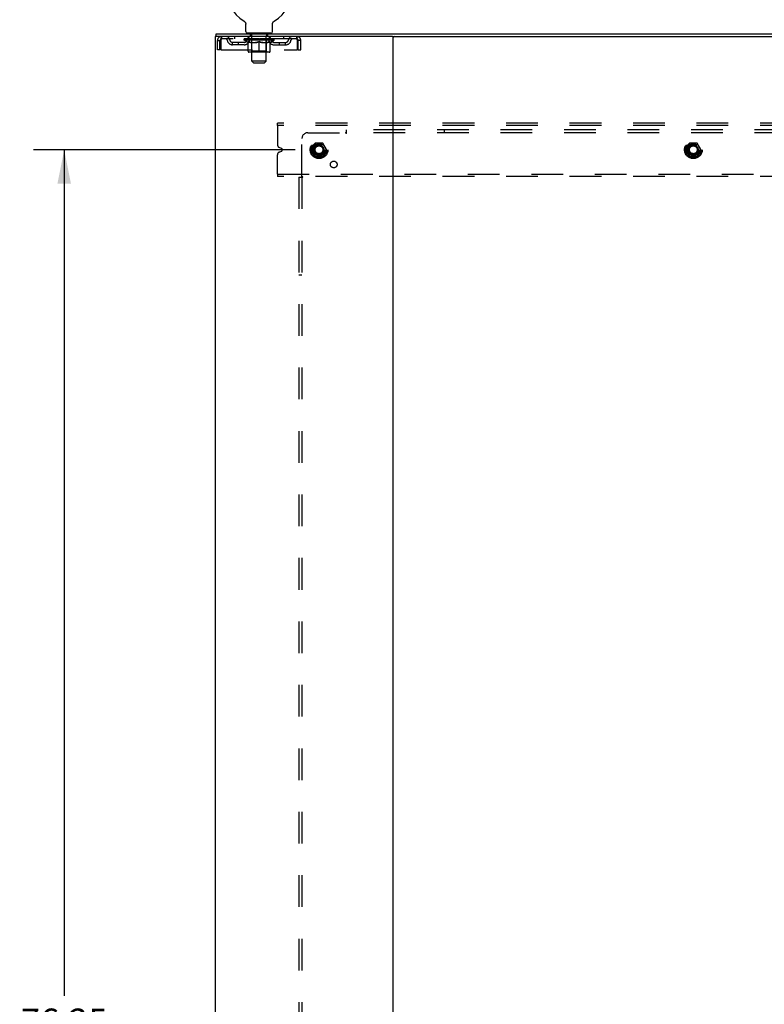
# Model space of a CAD drawing. Header units: inches. Extents: x 0 to 243, y 0 to 157.
# Tile 113 of 115: x 180 to 212, y 61 to 103. Entities that reach past the tile are written whole.
import ezdxf

# ---------------------------------------------------------------- set-up
doc = ezdxf.new("R2010")
doc.units = ezdxf.units.IN
doc.header["$LTSCALE"] = 13.357143
doc.header["$MEASUREMENT"] = 0
doc.linetypes.add('DOT', pattern=[0.2, 0.1, -0.1])
doc.linetypes.add('HIDDEN', pattern=[0.2, 0.1, -0.1])
doc.layers.get('0').update_dxf_attribs({"linetype": 'CONTINUOUS'})
for name, color, linetype in [('DEFAULT_2', 8, 'HIDDEN'), ('DIMENSIONS', 7, 'CONTINUOUS'), ('SUBPANEL', 7, 'CONTINUOUS')]:
    doc.layers.add(name, color=color, linetype=linetype)
doc.styles.get("Standard").update_dxf_attribs({"font": 'arial.ttf'})
doc.dimstyles.new('DIMSTYLE_1', dxfattribs={"dimtxt": 1.071429, "dimasz": 1.428571, "dimexe": 0.09, "dimexo": 0.07, "dimgap": 0.0375, "dimtad": 0, "dimtih": 1, "dimtoh": 1, "dimzin": 4, "dimdsep": 46, "dimtxsty": 'Standard', "dimblk": '_FILLED', "dimblk1": '_FILLED', "dimblk2": '_FILLED', "dimcen": 0.09, "dimadec": 3, "dimazin": 1, "dimtfac": 1, "dimtdec": 3, "dimtofl": 0, "dimtmove": 0, "dimatfit": 3, "dimldrblk": '_FILLED', "dimfxl": 0, "dimtolj": 1, "dimtzin": 4, "dimarcsym": 0})

# ---------------------------------------------------------------- blocks, each defined once
blk = doc.blocks.new('_FILLED')
at = {"color": 0, "linetype": 'ByBlock'}
blk.add_solid([(0, 0), (-1, 0.2), (-1, -0.2)], dxfattribs=at)
blk = doc.blocks.new('*D4')
at = {"layer": 'DIMENSIONS', "color": 2, "linetype": 'Continuous'}
for p, q in [((191.793, 97.16), (180.785, 97.16)), ((182.071, 97.16), (182.071, 61.542)), ((182.071, 20.91), (182.071, 59.399)), ((191.793, 20.91), (180.785, 20.91))]:
    blk.add_line(p, q, dxfattribs=at)
at = {"layer": 'DIMENSIONS', "color": 2, "linetype": 'Continuous', "xscale": 1.4285714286, "yscale": 1.4285714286, "zscale": 1.4285714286}
for p, rotation in [((182.071, 97.16), 90), ((182.071, 20.91), 270)]:
    blk.add_blockref('_FILLED', p, dxfattribs=dict(at, rotation=rotation))
at = {"layer": 'DIMENSIONS', "color": 2, "linetype": 'Continuous', "insert": (182.071, 61.006), "char_height": 1.0714, "width": 3.74403, "attachment_point": 2, "line_spacing_factor": 0.9}
blk.add_mtext('76.25', dxfattribs=at)

msp = doc.modelspace()

# ---------------------------------------------------------------- linework, layer by layer
at = {"color": 7, "linetype": 'Continuous'}
for p, q in [((189.637, 102.573), (189.637, 102.573)), ((189.637, 102.573), (189.641, 102.57)), ((189.64, 102.571), (189.638, 102.572)), ((189.641, 102.57), (189.646, 102.568)), ((189.646, 102.568), (189.65, 102.565)), ((189.65, 102.565), (189.654, 102.562)), ((189.654, 102.562), (189.658, 102.559)), ((189.658, 102.559), (189.662, 102.555)), ((189.661, 102.555), (189.665, 102.552)), ((189.665, 102.552), (189.669, 102.548)), ((189.669, 102.548), (189.672, 102.545)), ((189.672, 102.545), (189.676, 102.541)), ((189.676, 102.541), (189.679, 102.537)), ((189.679, 102.537), (189.682, 102.533)), ((189.682, 102.533), (189.685, 102.529)), ((189.685, 102.529), (189.688, 102.524)), ((189.688, 102.524), (189.69, 102.52)), ((189.69, 102.52), (189.693, 102.516)), ((189.693, 102.516), (189.695, 102.511)), ((189.695, 102.511), (189.697, 102.506)), ((189.697, 102.507), (189.699, 102.502)), ((189.699, 102.502), (189.701, 102.497)), ((189.701, 102.497), (189.703, 102.492)), ((189.703, 102.492), (189.704, 102.487)), ((189.704, 102.487), (189.705, 102.482)), ((189.705, 102.483), (189.707, 102.478)), ((189.707, 102.478), (189.708, 102.473)), ((189.708, 102.473), (189.708, 102.468)), ((189.708, 102.468), (189.709, 102.463)), ((189.71, 102.452), (189.71, 102.448)), ((189.71, 102.134), (189.71, 102.448)), ((190.835, 102.463), (190.836, 102.468)), ((190.835, 102.457), (190.835, 102.463)), ((190.835, 102.134), (190.835, 102.448)), ((190.836, 102.468), (190.837, 102.473)), ((190.837, 102.473), (190.838, 102.478)), ((190.838, 102.478), (190.839, 102.483)), ((190.839, 102.482), (190.84, 102.487)), ((190.84, 102.487), (190.842, 102.492)), ((190.842, 102.492), (190.843, 102.497)), ((190.843, 102.497), (190.845, 102.502)), ((190.845, 102.502), (190.847, 102.507)), ((190.847, 102.506), (190.849, 102.511)), ((190.849, 102.511), (190.852, 102.516)), ((190.852, 102.516), (190.854, 102.52)), ((190.854, 102.52), (190.857, 102.524)), ((190.857, 102.524), (190.86, 102.529)), ((190.859, 102.529), (190.862, 102.533)), ((190.862, 102.533), (190.866, 102.537)), ((190.865, 102.537), (190.869, 102.541)), ((190.869, 102.541), (190.872, 102.545)), ((190.872, 102.545), (190.876, 102.548)), ((190.875, 102.548), (190.879, 102.552)), ((190.879, 102.552), (190.883, 102.555)), ((190.883, 102.555), (190.887, 102.559)), ((190.887, 102.559), (190.891, 102.562)), ((190.891, 102.562), (190.895, 102.565)), ((190.895, 102.565), (190.899, 102.568)), ((190.899, 102.568), (190.903, 102.57)), ((190.899, 102.568), (190.9, 102.569)), ((190.903, 102.57), (190.907, 102.573)), ((190.906, 102.572), (190.905, 102.571)), ((188.47, 101.931), (188.47, 102.035)), ((189.772, 102.065), (189.772, 102.035)), ((190.772, 102.065), (189.772, 102.065)), ((190.772, 102.065), (190.772, 102.035)), ((188.508, 101.931), (188.479, 101.931)), ((195.878, 101.931), (221.208, 101.931))]:
    msp.add_line(p, q, dxfattribs=at)
at = {"color": 3, "linetype": 'Continuous'}
for p, q in [((188.47, 102.035), (228.616, 102.035)), ((188.418, 101.931), (188.418, 16.139)), ((188.479, 101.931), (188.418, 101.931)), ((195.878, 101.931), (188.508, 101.931)), ((195.918, 16.179), (195.918, 101.891))]:
    msp.add_line(p, q, dxfattribs=at)
at = {"color": 7, "linetype": 'Continuous'}
for points in [[(189.709, 102.463), (189.709, 102.457), (189.71, 102.452)], [(190.835, 102.448), (190.835, 102.452), (190.835, 102.457)], [(190.835, 102.448), (190.835, 102.452), (190.835, 102.457)]]:
    msp.add_lwpolyline(points, dxfattribs=at)
for centre, radius, start, end in [((190.272, 103.693), 1.288, 299.5053, 240.4947), ((189.779, 102.134), 0.069, 180, 265), ((190.766, 102.134), 0.069, 275, 360), ((195.958, 101.891), 0.04, 90, 180)]:
    msp.add_arc(centre, radius, start, end, dxfattribs=at)
at = {"color": 3, "linetype": 'Continuous'}
msp.add_arc((195.878, 101.891), 0.04, 0, 90, dxfattribs=at)
at = {"layer": 'DEFAULT_2', "color": 8, "linetype": 'HIDDEN'}
for p, q in [((189.637, 102.573), (189.637, 102.573)), ((189.644, 102.569), (189.646, 102.568)), ((190.908, 102.573), (190.907, 102.573)), ((189.869, 102.065), (189.869, 102.035)), ((189.907, 101.975), (189.907, 102.055)), ((190.637, 101.975), (190.637, 102.055)), ((190.675, 102.065), (190.675, 102.035)), ((188.522, 101.368), (188.522, 101.764)), ((188.522, 101.764), (188.626, 101.764)), ((188.626, 101.368), (188.626, 101.764)), ((188.656, 101.764), (188.656, 101.368)), ((188.689, 101.931), (188.689, 101.827)), ((191.855, 101.827), (188.689, 101.827)), ((189.158, 101.576), (189.158, 101.68)), ((189.641, 101.68), (189.158, 101.68)), ((189.641, 101.576), (189.158, 101.576)), ((189.241, 101.931), (189.241, 101.827)), ((189.408, 101.576), (189.408, 101.68)), ((189.639, 101.78), (189.639, 101.827)), ((189.798, 101.669), (189.639, 101.78)), ((190.905, 101.78), (189.639, 101.78)), ((189.649, 101.82), (189.649, 101.827)), ((189.657, 101.817), (189.657, 101.82)), ((189.657, 101.817), (190.887, 101.817)), ((189.666, 101.817), (189.666, 101.82)), ((189.667, 101.817), (189.667, 101.82)), ((189.677, 101.82), (189.677, 101.827)), ((189.693, 101.817), (189.693, 101.82)), ((189.695, 101.817), (189.695, 101.82)), ((189.724, 101.82), (189.724, 101.827)), ((189.738, 101.817), (189.738, 101.82)), ((189.741, 101.817), (189.741, 101.82)), ((189.945, 101.82), (189.744, 101.82)), ((189.787, 101.82), (189.787, 101.827)), ((189.788, 101.817), (189.788, 101.82)), ((189.789, 101.817), (189.789, 101.82)), ((189.792, 101.817), (189.792, 101.82)), ((189.798, 101.669), (189.809, 101.669)), ((189.799, 101.817), (189.799, 101.82)), ((189.799, 101.817), (189.799, 101.82)), ((189.803, 101.817), (189.803, 101.82)), ((189.806, 101.817), (189.806, 101.821)), ((189.809, 101.306), (189.809, 101.712)), ((189.81, 101.817), (189.81, 101.82)), ((189.825, 101.817), (189.825, 101.82)), ((189.835, 101.827), (189.835, 101.931)), ((189.843, 101.817), (189.843, 101.823)), ((189.843, 101.817), (189.843, 101.82)), ((189.864, 101.817), (189.864, 101.82)), ((189.864, 101.817), (189.864, 101.82)), ((189.865, 101.82), (189.865, 101.827)), ((189.875, 101.817), (189.875, 101.82)), ((189.879, 101.817), (189.879, 101.82)), ((189.888, 101.817), (189.888, 101.82)), ((189.9, 101.817), (189.9, 101.824)), ((189.915, 101.817), (189.915, 101.82)), ((189.977, 101.965), (189.917, 101.965)), ((189.918, 101.817), (189.918, 101.82)), ((189.945, 101.817), (189.945, 101.82)), ((190.012, 101.82), (189.95, 101.82)), ((189.951, 101.669), (190.131, 101.669)), ((189.956, 101.82), (189.956, 101.827)), ((189.959, 101.308), (189.959, 101.777)), ((189.962, 101.817), (189.962, 101.82)), ((189.967, 101.817), (189.967, 101.82)), ((189.972, 100.884), (189.972, 101.955)), ((189.973, 101.817), (189.973, 101.825)), ((189.977, 101.817), (189.977, 101.82)), ((189.988, 101.817), (189.988, 101.82)), ((190.012, 101.817), (190.012, 101.82)), ((190.087, 101.82), (190.028, 101.82)), ((190.048, 101.817), (190.048, 101.82)), ((190.056, 101.82), (190.056, 101.827)), ((190.059, 101.817), (190.059, 101.82)), ((190.062, 101.817), (190.062, 101.826)), ((190.064, 101.817), (190.064, 101.82)), ((190.072, 101.817), (190.072, 101.82)), ((190.087, 101.817), (190.087, 101.82)), ((190.168, 101.82), (190.113, 101.82)), ((190.126, 101.817), (190.126, 101.82)), ((190.158, 101.82), (190.235, 101.825)), ((190.162, 101.82), (190.162, 101.827)), ((190.163, 101.827), (190.162, 101.827)), ((190.163, 101.82), (190.163, 101.827)), ((190.163, 101.817), (190.163, 101.82)), ((190.167, 101.817), (190.167, 101.82)), ((190.168, 101.817), (190.168, 101.82)), ((190.168, 101.817), (190.168, 101.82)), ((190.203, 101.82), (190.268, 101.82)), ((190.209, 101.817), (190.209, 101.82)), ((190.214, 101.82), (190.214, 101.823)), ((190.235, 101.82), (190.235, 101.825)), ((190.251, 101.817), (190.251, 101.82)), ((190.27, 101.82), (190.269, 101.82)), ((190.269, 101.817), (190.269, 101.82)), ((190.27, 101.817), (190.27, 101.82)), ((190.272, 101.82), (190.272, 101.827)), ((190.272, 101.827), (190.387, 101.82)), ((190.272, 101.269), (190.272, 101.712)), ((190.275, 101.817), (190.275, 101.82)), ((190.275, 101.817), (190.275, 101.82)), ((190.275, 101.82), (190.275, 101.82)), ((190.293, 101.817), (190.293, 101.82)), ((190.293, 101.82), (190.341, 101.82)), ((190.336, 101.817), (190.336, 101.82)), ((190.376, 101.817), (190.376, 101.82)), ((190.377, 101.817), (190.377, 101.82)), ((190.377, 101.82), (190.431, 101.82)), ((190.378, 101.817), (190.378, 101.82)), ((190.382, 101.82), (190.382, 101.827)), ((190.382, 101.82), (190.382, 101.827)), ((190.382, 101.827), (190.382, 101.827)), ((190.382, 101.817), (190.382, 101.82)), ((190.413, 101.669), (190.593, 101.669)), ((190.418, 101.817), (190.418, 101.82)), ((190.457, 101.817), (190.457, 101.82)), ((190.457, 101.82), (190.516, 101.82)), ((190.473, 101.817), (190.473, 101.82)), ((190.48, 101.817), (190.48, 101.82)), ((190.483, 101.817), (190.483, 101.826)), ((190.485, 101.817), (190.485, 101.82)), ((190.489, 101.82), (190.489, 101.827)), ((190.496, 101.817), (190.496, 101.82)), ((190.532, 101.817), (190.532, 101.82)), ((190.532, 101.82), (190.594, 101.82)), ((190.556, 101.817), (190.556, 101.82)), ((190.627, 101.965), (190.567, 101.965)), ((190.567, 101.817), (190.567, 101.82)), ((190.571, 101.817), (190.571, 101.825)), ((190.572, 100.884), (190.572, 101.955)), ((190.577, 101.817), (190.577, 101.82)), ((190.582, 101.817), (190.582, 101.82)), ((190.585, 101.308), (190.585, 101.777)), ((190.589, 101.82), (190.589, 101.827)), ((190.599, 101.817), (190.599, 101.82)), ((190.599, 101.82), (190.8, 101.82)), ((190.626, 101.817), (190.626, 101.82)), ((190.629, 101.817), (190.629, 101.82)), ((190.645, 101.817), (190.645, 101.824)), ((190.656, 101.817), (190.656, 101.82)), ((190.665, 101.817), (190.665, 101.82)), ((190.67, 101.817), (190.67, 101.82)), ((190.679, 101.82), (190.679, 101.827)), ((190.681, 101.817), (190.681, 101.82)), ((190.681, 101.817), (190.681, 101.82)), ((190.701, 101.817), (190.701, 101.823)), ((190.702, 101.817), (190.702, 101.82)), ((190.71, 101.827), (190.71, 101.931)), ((190.72, 101.817), (190.72, 101.82)), ((190.734, 101.817), (190.734, 101.82)), ((190.736, 101.306), (190.736, 101.712)), ((190.736, 101.669), (190.746, 101.669)), ((190.738, 101.817), (190.738, 101.821)), ((190.742, 101.817), (190.742, 101.82)), ((190.745, 101.817), (190.745, 101.82)), ((190.745, 101.817), (190.745, 101.82)), ((190.746, 101.669), (190.905, 101.78)), ((190.752, 101.817), (190.752, 101.82)), ((190.755, 101.817), (190.755, 101.82)), ((190.756, 101.817), (190.756, 101.82)), ((190.757, 101.82), (190.757, 101.827)), ((190.803, 101.817), (190.803, 101.82)), ((190.806, 101.817), (190.806, 101.82)), ((190.821, 101.82), (190.821, 101.827)), ((190.849, 101.817), (190.849, 101.82)), ((190.851, 101.817), (190.851, 101.82)), ((190.867, 101.82), (190.867, 101.827)), ((190.877, 101.817), (190.877, 101.82)), ((190.878, 101.817), (190.878, 101.82)), ((190.887, 101.817), (190.887, 101.82)), ((190.896, 101.82), (190.896, 101.827)), ((190.904, 101.68), (191.387, 101.68)), ((190.904, 101.576), (191.387, 101.576)), ((190.905, 101.78), (190.905, 101.827)), ((191.137, 101.576), (191.137, 101.68)), ((191.303, 101.931), (191.303, 101.827)), ((191.387, 101.576), (191.387, 101.68)), ((191.855, 101.827), (191.855, 101.931)), ((191.888, 101.368), (191.888, 101.764)), ((191.918, 101.368), (191.918, 101.764)), ((192.022, 101.764), (191.918, 101.764)), ((192.022, 101.368), (192.022, 101.764)), ((188.626, 101.368), (188.522, 101.368)), ((188.656, 101.368), (191.888, 101.368)), ((190.699, 101.269), (189.846, 101.269)), ((189.959, 101.308), (189.92, 101.269)), ((190.585, 101.308), (189.959, 101.308)), ((190.585, 101.308), (190.625, 101.269)), ((191.918, 101.368), (192.022, 101.368)), ((190.041, 100.815), (189.972, 100.884)), ((190.572, 100.884), (189.972, 100.884)), ((190.041, 100.815), (190.503, 100.815)), ((190.503, 100.815), (190.572, 100.884)), ((191.043, 98.181), (191.043, 98.285)), ((226.043, 98.285), (191.043, 98.285)), ((191.043, 98.181), (191.043, 97.372)), ((226.043, 98.181), (191.043, 98.181)), ((192.63, 97.432), (192.476, 97.165)), ((192.948, 97.437), (192.639, 97.437)), ((193.111, 97.165), (192.956, 97.432)), ((208.38, 97.432), (208.226, 97.165)), ((208.698, 97.437), (208.389, 97.437)), ((208.861, 97.165), (208.706, 97.432)), ((191.215, 97.218), (191.12, 97.257)), ((191.12, 97.063), (191.215, 97.102)), ((192.476, 97.155), (192.63, 96.887)), ((192.956, 96.887), (193.111, 97.155)), ((208.226, 97.155), (208.38, 96.887)), ((208.706, 96.887), (208.861, 97.155)), ((191.043, 96.139), (191.043, 96.948)), ((192.948, 96.882), (192.639, 96.882)), ((208.698, 96.882), (208.389, 96.882)), ((191.043, 96.139), (191.043, 96.035)), ((191.043, 96.139), (226.043, 96.139)), ((226.043, 96.035), (191.043, 96.035))]:
    msp.add_line(p, q, dxfattribs=at)
for points in [[(188.689, 101.931), (188.687, 101.93), (188.684, 101.927), (188.682, 101.921), (188.68, 101.914), (188.677, 101.905), (188.675, 101.894), (188.673, 101.882), (188.67, 101.868), (188.668, 101.853), (188.666, 101.836), (188.663, 101.819), (188.661, 101.801), (188.659, 101.783), (188.656, 101.764)], [(188.689, 101.827), (188.687, 101.826), (188.684, 101.825), (188.682, 101.823), (188.68, 101.821), (188.677, 101.817), (188.675, 101.813), (188.673, 101.808), (188.67, 101.803), (188.668, 101.797), (188.666, 101.791), (188.663, 101.785), (188.661, 101.778), (188.659, 101.771), (188.656, 101.764)], [(189.959, 101.669), (189.934, 101.673), (189.909, 101.679), (189.884, 101.685), (189.86, 101.693), (189.834, 101.702), (189.809, 101.712)], [(189.809, 101.711), (189.833, 101.701), (189.857, 101.693), (189.881, 101.685), (189.904, 101.679), (189.928, 101.673), (189.951, 101.669)], [(190.272, 101.712), (190.246, 101.702), (190.221, 101.693), (190.195, 101.685), (190.171, 101.679), (190.146, 101.673), (190.121, 101.669)], [(190.131, 101.669), (190.154, 101.673), (190.177, 101.679), (190.201, 101.685), (190.224, 101.693), (190.248, 101.701), (190.272, 101.711)], [(190.423, 101.669), (190.398, 101.673), (190.373, 101.679), (190.348, 101.686), (190.323, 101.693), (190.298, 101.702), (190.272, 101.712)], [(190.272, 101.711), (190.296, 101.701), (190.32, 101.693), (190.344, 101.685), (190.367, 101.679), (190.39, 101.673), (190.413, 101.669)], [(190.736, 101.712), (190.71, 101.702), (190.684, 101.693), (190.66, 101.685), (190.635, 101.679), (190.61, 101.673), (190.586, 101.669)], [(190.593, 101.669), (190.617, 101.673), (190.64, 101.679), (190.664, 101.685), (190.687, 101.693), (190.711, 101.702), (190.736, 101.711)], [(191.888, 101.764), (191.886, 101.783), (191.883, 101.801), (191.881, 101.819), (191.879, 101.836), (191.876, 101.853), (191.874, 101.868), (191.872, 101.882), (191.869, 101.894), (191.867, 101.905), (191.865, 101.914), (191.862, 101.921), (191.86, 101.927), (191.858, 101.93), (191.855, 101.931)], [(191.888, 101.764), (191.886, 101.771), (191.883, 101.778), (191.881, 101.785), (191.879, 101.791), (191.876, 101.797), (191.874, 101.803), (191.872, 101.808), (191.869, 101.813), (191.867, 101.817), (191.865, 101.821), (191.862, 101.823), (191.86, 101.825), (191.858, 101.826), (191.855, 101.827)]]:
    msp.add_lwpolyline(points, dxfattribs=at)
for centre, radius in [((192.793, 97.16), 0.372), ((192.793, 97.16), 0.356), ((192.793, 97.16), 0.312), ((208.543, 97.16), 0.372), ((208.543, 97.16), 0.356), ((208.543, 97.16), 0.312), ((192.793, 97.16), 0.204), ((192.793, 97.16), 0.188), ((192.793, 97.16), 0.183), ((192.793, 97.16), 0.165), ((208.543, 97.16), 0.204), ((208.543, 97.16), 0.188), ((208.543, 97.16), 0.183), ((208.543, 97.16), 0.165)]:
    msp.add_circle(centre, radius, dxfattribs=at)
at = {"layer": 'DEFAULT_2', "color": 8, "linetype": 'DOT'}
for centre in [(192.793, 97.16), (208.543, 97.16)]:
    msp.add_circle(centre, 0.17, dxfattribs=at)
at = {"layer": 'DEFAULT_2', "color": 8, "linetype": 'HIDDEN'}
for centre, radius, start, end in [((189.779, 102.134), 0.069, 265, 270), ((189.897, 102.055), 0.01, 0, 90), ((189.917, 101.975), 0.01, 180, 270), ((190.627, 101.975), 0.01, 270, 360), ((190.647, 102.055), 0.01, 90, 180), ((190.766, 102.134), 0.069, 270, 275), ((188.689, 101.764), 0.167, 90, 180), ((188.689, 101.764), 0.063, 90, 180), ((188.869, 101.764), 0.167, 8.0716, 90), ((188.869, 101.764), 0.0625, 7.9863, 90), ((189.158, 101.805), 0.229, 187.9863, 270), ((189.158, 101.805), 0.125, 188.0716, 270), ((189.641, 101.805), 0.125, 270, 351.9284), ((189.641, 101.805), 0.229, 270, 352.0137), ((189.93, 101.764), 0.167, 90, 171.9284), ((189.929, 101.764), 0.0625, 90, 172.0137), ((189.92, 101.777), 0.0398, 0, 90), ((189.962, 101.955), 0.01, 0, 90), ((190.582, 101.955), 0.01, 90, 180), ((190.625, 101.777), 0.0398, 90, 180), ((190.615, 101.764), 0.167, 8.0716, 90), ((190.615, 101.764), 0.0625, 7.9863, 90), ((190.904, 101.805), 0.229, 187.9863, 270), ((190.904, 101.805), 0.125, 188.0716, 270), ((191.387, 101.805), 0.125, 270, 351.9284), ((191.387, 101.805), 0.229, 270, 352.0137), ((191.676, 101.764), 0.167, 90, 171.9284), ((191.675, 101.764), 0.0625, 90, 172.0137), ((191.855, 101.764), 0.167, 0, 90), ((191.855, 101.764), 0.063, 0, 90), ((189.846, 101.306), 0.0371, 180, 270), ((190.699, 101.306), 0.0371, 270, 360), ((192.639, 97.427), 0.01, 90.0124, 149.9892), ((192.948, 97.427), 0.01, 30.012, 89.9887), ((208.389, 97.427), 0.01, 90.0124, 149.9892), ((208.698, 97.427), 0.01, 30.012, 89.9887), ((191.168, 97.372), 0.125, 180, 247.5), ((191.168, 96.948), 0.125, 112.5, 180), ((191.191, 97.16), 0.0625, 292.5, 67.5), ((192.484, 97.16), 0.01, 150.0127, 209.9883), ((193.102, 97.16), 0.01, 330.0127, 29.9883), ((208.234, 97.16), 0.01, 150.0127, 209.9883), ((208.852, 97.16), 0.01, 330.0127, 29.9883), ((192.639, 96.892), 0.01, 210.012, 269.9887), ((192.948, 96.892), 0.01, 270.0124, 329.9892), ((208.389, 96.892), 0.01, 210.012, 269.9887), ((208.698, 96.892), 0.01, 270.0124, 329.9892)]:
    msp.add_arc(centre, radius, start, end, dxfattribs=at)
for centre, major_axis, ratio, start_param, end_param in [((190.272, 101.827), (0.633, 0.007), 0.05963, 2.96643, 3.140963), ((189.619, 101.815), (0.198, 0), 0.060556, 0.430652, 1.470503), ((190.272, 101.827), (0.633, 0), 0.060556, -3.141593, -2.96706), ((189.619, 101.808), (0.198, 0.002), 0.05963, 1.376596, 1.469874), ((190.272, 101.827), (0.633, 0.013), 0.05688, 2.791345, 2.965878), ((189.595, 101.815), (0.198, 0.002), 0.05963, 0.25549, 1.295341), ((189.663, 101.815), (0.198, -0.002), 0.05963, 0.605815, 1.645666), ((190.272, 101.827), (0.633, -0.007), 0.05963, -2.96643, -2.791898), ((189.663, 101.808), (0.198, 0), 0.060556, 1.551758, 1.645036), ((189.595, 101.808), (0.198, 0.004), 0.05688, 1.20151, 1.294789), ((189.664, 101.811), (0.164, 0.002), 0.05963, 1.065228, 1.614276), ((189.645, 101.811), (0.164, 0.003), 0.05688, 0.890143, 1.43919), ((189.703, 101.811), (0.164, 0), 0.060556, 1.240391, 1.789438), ((190.272, 101.827), (0.633, 0.019), 0.052395, 2.616403, 2.790936), ((189.591, 101.815), (0.198, 0.004), 0.05688, 0.080405, 1.120256), ((189.726, 101.815), (0.198, -0.004), 0.05688, 0.7809, 1.820751), ((190.272, 101.827), (0.633, -0.013), 0.05688, -2.791345, -2.616812), ((189.726, 101.808), (0.198, -0.002), 0.05963, 1.72692, 1.820198), ((189.591, 101.808), (0.198, 0.006), 0.052395, 1.026568, 1.119847), ((189.644, 101.811), (0.164, 0.005), 0.052395, 0.715201, 1.264248), ((189.758, 101.811), (0.164, -0.002), 0.05963, 1.415553, 1.9646), ((190.272, 101.827), (0.633, 0.025), 0.046319, 2.441654, 2.616187), ((189.805, 101.815), (0.198, -0.006), 0.052395, 0.955842, 1.995693), ((190.272, 101.827), (0.633, -0.019), 0.052395, -2.616403, -2.44187), ((189.608, 101.815), (0.198, 0.006), 0.052395, -0.094537, 0.945314), ((189.805, 101.808), (0.198, -0.004), 0.05688, 1.902006, 1.995284), ((189.608, 101.808), (0.198, 0.008), 0.046319, 0.851819, 0.945098), ((189.662, 101.811), (0.164, 0.006), 0.046319, 0.540452, 1.089499), ((189.829, 101.811), (0.164, -0.003), 0.05688, 1.590638, 2.139686), ((190.272, 101.827), (0.633, 0.029), 0.038841, 2.267123, 2.441656), ((189.899, 101.815), (0.198, -0.008), 0.046319, 1.130591, 2.170442), ((189.645, 101.815), (0.198, 0.008), 0.046319, -0.269286, 0.770565), ((190.272, 101.827), (0.633, -0.025), 0.046319, -2.441654, -2.267121), ((189.899, 101.808), (0.198, -0.006), 0.052395, 2.076947, 2.170226), ((189.645, 101.808), (0.198, 0.009), 0.038841, 0.677289, 0.770567), ((189.699, 101.811), (0.164, 0.008), 0.038841, 0.365921, 0.914969), ((189.914, 101.811), (0.164, -0.005), 0.052395, 1.76558, 2.314627), ((190.272, 101.827), (0.633, 0.033), 0.030195, 2.09281, 2.267343), ((190.003, 101.815), (0.198, -0.009), 0.038841, 1.305122, 2.344973), ((189.701, 101.815), (0.198, 0.009), 0.038841, -0.443817, 0.596034), ((190.272, 101.827), (0.633, -0.029), 0.038841, -2.267123, -2.092591), ((190.003, 101.808), (0.198, -0.008), 0.046319, 2.251696, 2.344975), ((189.701, 101.808), (0.198, 0.01), 0.030195, 0.502975, 0.596254), ((189.754, 101.811), (0.164, 0.009), 0.030195, 0.191608, 0.740655), ((190.009, 101.811), (0.164, -0.006), 0.046319, 1.940329, 2.489376), ((189.775, 101.815), (0.198, 0.01), 0.030195, -0.61813, 0.421721), ((190.272, 101.827), (0.633, 0.036), 0.020645, 1.918687, 2.09322), ((190.116, 101.815), (0.198, -0.01), 0.030195, 1.479435, 2.519286), ((190.272, 101.827), (0.633, -0.033), 0.030195, -2.09281, -1.918277), ((190.116, 101.808), (0.198, -0.009), 0.038841, 2.426227, 2.519505), ((189.775, 101.808), (0.198, 0.011), 0.020645, 0.328852, 0.422131), ((189.824, 101.811), (0.164, 0.009), 0.020645, 0.017485, 0.566532), ((190.113, 101.811), (0.164, -0.008), 0.038841, 2.11486, 2.663907), ((189.864, 101.815), (0.198, 0.011), 0.020645, -0.792253, 0.247598), ((190.272, 101.827), (0.633, 0.038), 0.010478, 1.744704, 1.919237), ((190.234, 101.815), (0.198, -0.011), 0.020645, 1.653558, 2.693409), ((190.272, 101.827), (0.633, -0.036), 0.020645, -1.918687, -1.744154), ((190.234, 101.808), (0.198, -0.01), 0.030195, 2.60054, 2.693819), ((189.864, 101.808), (0.198, 0.012), 0.010478, 0.154869, 0.248148), ((189.908, 101.811), (0.164, 0.01), 0.010478, 6.126688, 6.675735), ((190.221, 101.811), (0.164, -0.009), 0.030195, 2.289173, 2.83822), ((189.965, 101.815), (0.198, 0.012), 0.010478, -0.966236, -0.000846), ((190.353, 101.815), (0.198, -0.012), 0.010478, 1.827541, 2.867392), ((190.272, 101.827), (0.633, -0.038), 0.010478, -1.744704, -1.570171), ((190.353, 101.808), (0.198, -0.011), 0.020645, 2.774664, 2.867942), ((190.331, 101.811), (0.164, -0.009), 0.020645, 2.463296, 3.012344), ((190.191, 101.815), (0.198, 0.012), 0.010478, 0.274201, 1.314052), ((190.105, 101.811), (0.164, 0.01), 0.010478, -0.000298, 0.504314), ((190.075, 101.808), (0.198, 0.012), 0.010478, 0.192946, 0.399283), ((190.272, 101.827), (0.633, 0.038), 0.010478, -1.578586, -1.396888), ((190.469, 101.808), (0.198, -0.012), 0.010478, 2.948646, 3.041925), ((190.439, 101.811), (0.164, -0.01), 0.010478, 2.637279, 3.142076), ((190.31, 101.815), (0.198, 0.011), 0.020645, 0.448184, 1.488034), ((190.213, 101.811), (0.164, 0.009), 0.020645, 0.129249, 0.678296), ((190.191, 101.808), (0.198, 0.011), 0.020645, 0.273651, 0.366929), ((190.272, 101.827), (0.633, 0.036), 0.020645, -1.397439, -1.222906), ((190.58, 101.815), (0.198, -0.012), 0.010478, -3.140747, -2.175357), ((190.272, 101.827), (0.633, -0.038), 0.010478, 1.222355, 1.396888), ((190.428, 101.815), (0.198, 0.01), 0.030195, 0.622307, 1.662158), ((190.323, 101.811), (0.164, 0.009), 0.030195, 0.303372, 0.852419), ((190.637, 101.811), (0.164, -0.01), 0.010478, 2.749043, 3.29809), ((190.681, 101.815), (0.198, -0.011), 0.020645, 2.893995, 3.933846), ((190.31, 101.808), (0.198, 0.01), 0.030195, 0.447774, 0.541052), ((190.681, 101.808), (0.198, -0.012), 0.010478, 2.893445, 2.986723), ((190.272, 101.827), (0.633, 0.033), 0.030195, -1.223315, -1.048783), ((190.272, 101.827), (0.633, -0.036), 0.020645, 1.048373, 1.222906), ((190.541, 101.815), (0.198, 0.009), 0.038841, 0.79662, 1.836471), ((190.432, 101.811), (0.164, 0.008), 0.038841, 0.477686, 1.026733), ((190.721, 101.811), (0.164, -0.009), 0.020645, 2.57506, 3.124108), ((190.769, 101.815), (0.198, -0.01), 0.030195, 2.719872, 3.759723), ((190.646, 101.815), (0.198, 0.008), 0.046319, 0.971151, 2.011002), ((190.428, 101.808), (0.198, 0.009), 0.038841, 0.622087, 0.715366), ((190.769, 101.808), (0.198, -0.011), 0.020645, 2.719462, 2.812741), ((190.272, 101.827), (0.633, 0.029), 0.038841, -1.049002, -0.874469), ((190.272, 101.827), (0.633, -0.033), 0.030195, 0.87425, 1.048783), ((190.535, 101.811), (0.164, 0.006), 0.046319, 0.652216, 1.201263), ((190.739, 101.815), (0.198, 0.006), 0.052395, 1.1459, 2.185751), ((190.791, 101.811), (0.164, -0.009), 0.030195, 2.400937, 2.949985), ((190.843, 101.815), (0.198, -0.009), 0.038841, 2.545558, 3.585409), ((190.631, 101.811), (0.164, 0.005), 0.052395, 0.826965, 1.376012), ((190.541, 101.808), (0.198, 0.008), 0.046319, 0.796618, 0.889896), ((190.843, 101.808), (0.198, -0.01), 0.030195, 2.545339, 2.638617), ((190.818, 101.815), (0.198, 0.004), 0.05688, 1.320842, 2.360692), ((190.272, 101.827), (0.633, 0.025), 0.046319, -0.874471, -0.699939), ((190.272, 101.827), (0.633, -0.029), 0.038841, 0.699936, 0.874469), ((190.899, 101.815), (0.198, -0.008), 0.046319, 2.371028, 3.410879), ((190.845, 101.811), (0.164, -0.008), 0.038841, 2.226624, 2.775671), ((190.881, 101.815), (0.198, 0.002), 0.05963, 1.495927, 2.535778), ((190.715, 101.811), (0.164, 0.003), 0.05688, 1.001907, 1.550954), ((190.936, 101.815), (0.198, -0.006), 0.052395, 2.196279, 3.23613), ((190.882, 101.811), (0.164, -0.006), 0.046319, 2.052093, 2.601141), ((190.646, 101.808), (0.198, 0.006), 0.052395, 0.971367, 1.064645), ((190.925, 101.815), (0.198, 0), 0.060556, 1.671089, 2.71094), ((190.899, 101.808), (0.198, -0.009), 0.038841, 2.371026, 2.464304), ((190.953, 101.815), (0.198, -0.004), 0.05688, 2.021337, 3.061188), ((190.272, 101.827), (0.633, 0.019), 0.052395, -0.699723, -0.52519), ((190.272, 101.827), (0.633, -0.025), 0.046319, 0.525406, 0.699939), ((190.95, 101.815), (0.198, -0.002), 0.05963, 1.846251, 2.886102), ((190.786, 101.811), (0.164, 0.002), 0.05963, 1.176993, 1.72604), ((190.9, 101.811), (0.164, -0.005), 0.052395, 1.877344, 2.426392), ((190.842, 101.811), (0.164, 0), 0.060556, 1.352155, 1.901202), ((190.9, 101.811), (0.164, -0.003), 0.05688, 1.702402, 2.25145), ((190.88, 101.811), (0.164, -0.002), 0.05963, 1.527317, 2.076364), ((190.739, 101.808), (0.198, 0.004), 0.05688, 1.146309, 1.239587), ((190.936, 101.808), (0.198, -0.008), 0.046319, 2.196495, 2.289773), ((190.272, 101.827), (0.633, 0.013), 0.05688, -0.524781, -0.350248), ((190.272, 101.827), (0.633, -0.019), 0.052395, 0.350657, 0.52519), ((190.818, 101.808), (0.198, 0.002), 0.05963, 1.321394, 1.414673), ((190.953, 101.808), (0.198, -0.006), 0.052395, 2.021746, 2.115024), ((190.272, 101.827), (0.633, 0.007), 0.05963, -0.349695, -0.175162), ((190.272, 101.827), (0.633, -0.013), 0.05688, 0.175715, 0.350248), ((190.881, 101.808), (0.198, 0), 0.060556, 1.496556, 1.589835), ((190.95, 101.808), (0.198, -0.004), 0.05688, 1.846804, 1.940083), ((190.925, 101.808), (0.198, -0.002), 0.05963, 1.671719, 1.764997), ((190.272, 101.827), (0.633, 0), 0.060556, -0.174533, 0), ((190.272, 101.827), (0.633, -0.007), 0.05963, 0.000629, 0.175162)]:
    msp.add_ellipse(centre, major_axis=major_axis, ratio=ratio, start_param=start_param, end_param=end_param, dxfattribs=at)
at = {"layer": 'SUBPANEL', "color": 8, "linetype": 'HIDDEN'}
for p, q in [((192.324, 97.879), (193.914, 97.879)), ((193.932, 97.897), (193.926, 97.891)), ((193.949, 97.838), (193.949, 98.004)), ((223.137, 98.004), (193.949, 98.004)), ((223.137, 97.879), (193.949, 97.879)), ((198.074, 97.879), (198.074, 98.004)), ((192.074, 96.039), (192.074, 97.629)), ((191.949, 96.004), (191.949, 22.066)), ((191.949, 96.004), (192.115, 96.004)), ((192.074, 96.004), (192.074, 22.066)), ((192.074, 91.879), (191.949, 91.879))]:
    msp.add_line(p, q, dxfattribs=at)
for points in [[(193.926, 97.891), (193.924, 97.889), (193.922, 97.887), (193.92, 97.885), (193.919, 97.883), (193.917, 97.882), (193.915, 97.88), (193.914, 97.879)], [(193.927, 97.859), (193.924, 97.864), (193.923, 97.866), (193.921, 97.869), (193.92, 97.871), (193.918, 97.873), (193.917, 97.875), (193.916, 97.877), (193.914, 97.879)], [(193.949, 97.838), (193.948, 97.838), (193.946, 97.839), (193.944, 97.84), (193.943, 97.841), (193.941, 97.842), (193.94, 97.843), (193.938, 97.845), (193.937, 97.846), (193.935, 97.848), (193.934, 97.849), (193.932, 97.851), (193.931, 97.853), (193.93, 97.855), (193.928, 97.857), (193.927, 97.859)], [(193.949, 97.917), (193.948, 97.915), (193.946, 97.913), (193.945, 97.911), (193.943, 97.909), (193.942, 97.907), (193.94, 97.905), (193.938, 97.904), (193.937, 97.902), (193.935, 97.9), (193.934, 97.899), (193.932, 97.897)], [(192.036, 96.004), (192.038, 96.005), (192.04, 96.007), (192.042, 96.008), (192.044, 96.01), (192.046, 96.012), (192.048, 96.013), (192.05, 96.015), (192.051, 96.016), (192.053, 96.018), (192.054, 96.019), (192.056, 96.021)], [(192.056, 96.021), (192.062, 96.027), (192.064, 96.029), (192.066, 96.031), (192.068, 96.033), (192.07, 96.034), (192.071, 96.036), (192.073, 96.038), (192.074, 96.039)], [(192.089, 96.029), (192.087, 96.03), (192.084, 96.032), (192.082, 96.033), (192.08, 96.035), (192.078, 96.036), (192.076, 96.038), (192.074, 96.039)], [(192.115, 96.004), (192.115, 96.005), (192.114, 96.007), (192.113, 96.009), (192.112, 96.01), (192.111, 96.012), (192.11, 96.013), (192.108, 96.015), (192.107, 96.017), (192.105, 96.018), (192.104, 96.019), (192.102, 96.021), (192.1, 96.022), (192.098, 96.023), (192.096, 96.025), (192.094, 96.026), (192.089, 96.029)]]:
    msp.add_lwpolyline(points, dxfattribs=at)
for centre, radius in [((192.793, 97.16), 0.25), ((208.543, 97.16), 0.25), ((193.412, 96.541), 0.141)]:
    msp.add_circle(centre, radius, dxfattribs=at)
msp.add_arc((192.324, 97.629), 0.25, 90, 180, dxfattribs=at)

# ---------------------------------------------------------------- dimensions: what is measured, and where the dimension line sits
at = {"layer": 'DIMENSIONS', "color": 2, "linetype": 'Continuous'}
dim = msp.add_linear_dim(base=(182.071, 97.16), p1=(191.863, 20.91), p2=(191.863, 97.16), angle=90, dimstyle='DIMSTYLE_1', dxfattribs=at)
dim.commit()
dim.dimension.update_dxf_attribs({"geometry": '*D4', "text_midpoint": (182.075, 60.464), "dimtype": 160})

doc.saveas('drawing.dxf')
